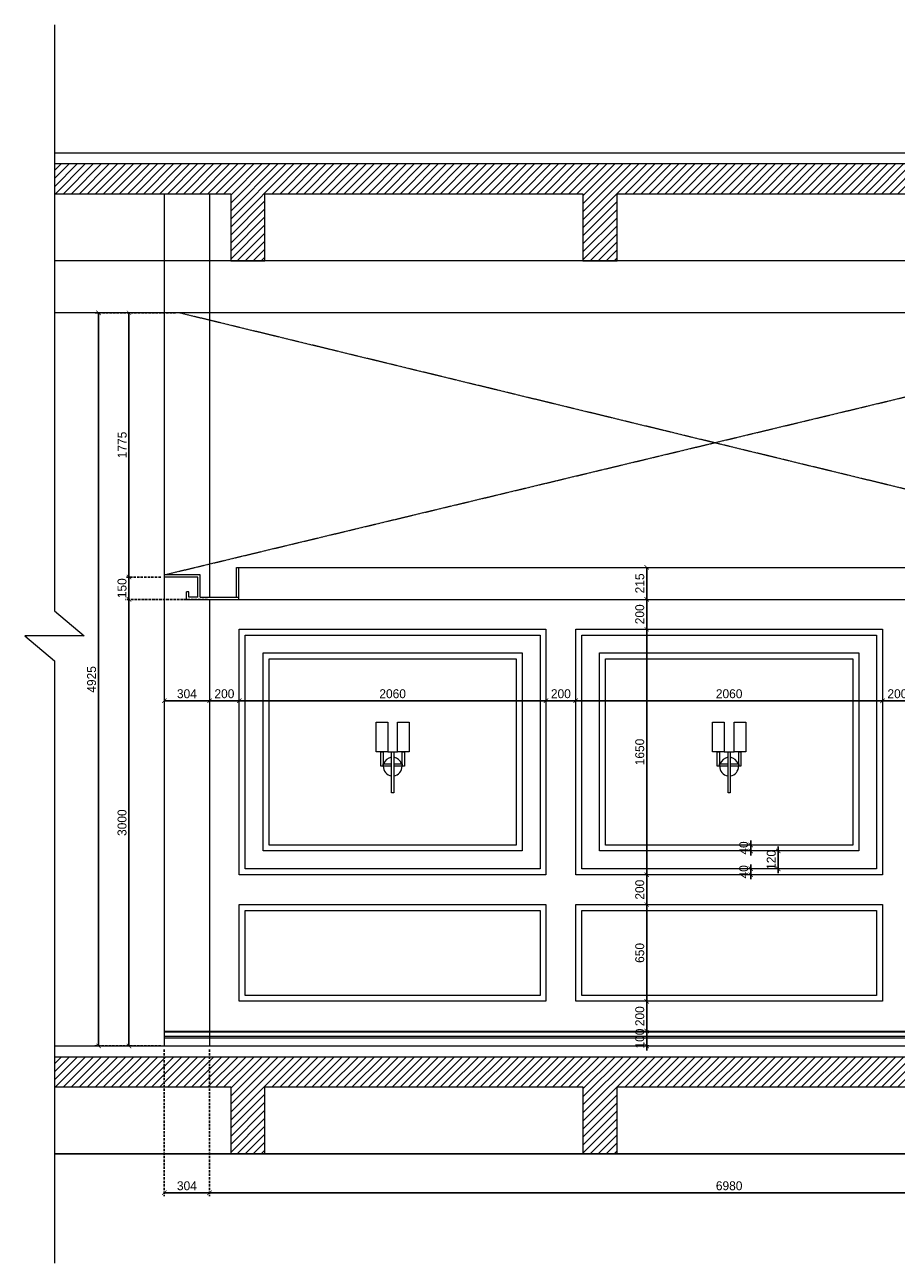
# Model space of a CAD drawing. Header units: millimetres. Extents: x 325 to 282792, y 120 to 12645.
# Tile 9 of 15: x 248776 to 254630, y 4326 to 12645. Entities that reach past the tile are written whole.
import ezdxf

# ---------------------------------------------------------------- set-up
doc = ezdxf.new("R2010")
doc.units = ezdxf.units.MM
doc.header["$LTSCALE"] = 2.5
doc.linetypes.add('DASHED2', pattern=[9.525, 6.35, -3.175])
doc.linetypes.add('HIDDEN', pattern=[0.375, 0.25, -0.125])
for name, color, linetype, lineweight in [('Dimension', 40, 'Continuous', 0), ('ELEVATION 1', 143, 'Continuous', 18), ('ELEVATION 3', 23, 'Continuous', 13), ('ELEVATION 4', 157, 'Continuous', 9), ('ELEVATION 5', 156, 'Continuous', 5), ('HATCH LIGHT', 250, 'Continuous', 0), ('HATCH MEDIUM', 251, 'Continuous', 5)]:
    doc.layers.add(name, color=color, linetype=linetype, lineweight=lineweight)
doc.layers.add('ELEVATION-4', color=8, linetype='Continuous')
doc.styles.get("Standard").update_dxf_attribs({"font": 'GOTHIC.TTF'})
doc.dimstyles.new('AJKD_30', dxfattribs={"dimscale": 30, "dimtxt": 2, "dimasz": 1, "dimexe": 0.8, "dimexo": 0.8, "dimgap": 0.5, "dimtad": 1, "dimdec": 0, "dimzin": 0, "dimdsep": 46, "dimtxsty": 'Standard', "dimblk": 'ARCHTICK', "dimcen": 0.125, "dimclrd": 251, "dimclre": 251, "dimclrt": 42, "dimadec": 0, "dimazin": 0, "dimtfac": 1, "dimtdec": 0, "dimtix": 1, "dimtmove": 1, "dimatfit": 3, "dimfxl": 0, "dimtolj": 1, "dimtzin": 0, "dimarcsym": 0})

# ---------------------------------------------------------------- blocks, each defined once
blk = doc.blocks.new('E WL')
blk.add_line((-32.7, 276.1), (32.7, 276.1))
for points in [[(-111.4, 476.2), (-32.7, 476.2), (-32.7, 276.1), (-111.4, 276.1)], [(32.7, 476.2), (111.4, 476.2), (111.4, 276.1), (32.7, 276.1)], [(-79.5, 276.1), (-64.5, 276.1), (-64.5, 180.5), (-79.5, 180.5)], [(-7.5, 276.1), (7.5, 276.1), (7.5, 0), (-7.5, 0)], [(64.5, 276.1), (79.5, 276.1), (79.5, 180.5), (64.5, 180.5)]]:
    blk.add_lwpolyline(points, close=True)
for points in [[(-7.5, 180.5), (-64.5, 180.5), (-64.5, 195.5), (-7.5, 195.5)], [(7.5, 195.5), (64.5, 195.5), (64.5, 180.5), (7.5, 180.5)]]:
    blk.add_lwpolyline(points)
for start, end in [(176.59121, 263.10582), (96.89418, 162.68536), (17.31464, 83.21619), (276.78381, 3.40879)]:
    blk.add_arc((0.1, 176.8), 62.9, start, end)
blk = doc.blocks.new('_ArchTick')
at = {"color": 0, "linetype": 'ByBlock', "const_width": 0.15}
blk.add_lwpolyline([(-0.5, -0.5), (0.5, 0.5)], dxfattribs=at)
blk = doc.blocks.new('*D107')
at = {"layer": 'Defpoints', "color": 0}
for p in [(249813.5, 10710.3), (249271.8, 5785.3), (249713.5, 5785.3)]:
    blk.add_point(p, dxfattribs=at)
at = {"layer": 'Dimension', "color": 251, "linetype": 'DASHED2', "lineweight": -2}
for p, q in [((249789.5, 10710.3), (249247.8, 10710.3)), ((249689.5, 5785.3), (249247.8, 5785.3))]:
    blk.add_line(p, q, dxfattribs=at)
at = {"layer": 'Dimension', "color": 251, "lineweight": -2}
blk.add_line((249271.8, 10710.3), (249271.8, 5785.3), dxfattribs=at)
at = {"layer": 'Dimension', "color": 251, "lineweight": -2, "xscale": 30, "yscale": 30, "zscale": 30}
for p, rotation in [((249271.8, 10710.3), 90), ((249271.8, 5785.3), 270)]:
    blk.add_blockref('_ArchTick', p, dxfattribs=dict(at, rotation=rotation))
at = {"layer": 'Dimension', "color": 42, "insert": (249225.3, 8247.8), "char_height": 60, "attachment_point": 5, "rotation": 90}
blk.add_mtext('\\A1;4925', dxfattribs=at)
blk = doc.blocks.new('*D108')
at = {"layer": 'Defpoints', "color": 0}
for p in [(249863.5, 8785.6), (249476.4, 5785.3), (249713.5, 5785.3)]:
    blk.add_point(p, dxfattribs=at)
at = {"layer": 'Dimension', "color": 251, "linetype": 'DASHED2', "lineweight": -2}
for p, q in [((249839.5, 8785.6), (249452.4, 8785.6)), ((249689.5, 5785.3), (249452.4, 5785.3))]:
    blk.add_line(p, q, dxfattribs=at)
at = {"layer": 'Dimension', "color": 251, "lineweight": -2}
blk.add_line((249476.4, 8785.6), (249476.4, 5785.3), dxfattribs=at)
at = {"layer": 'Dimension', "color": 251, "lineweight": -2, "xscale": 30, "yscale": 30, "zscale": 30}
for p, rotation in [((249476.4, 8785.6), 90), ((249476.4, 5785.3), 270)]:
    blk.add_blockref('_ArchTick', p, dxfattribs=dict(at, rotation=rotation))
at = {"layer": 'Dimension', "color": 42, "insert": (249429.8, 7285.5), "char_height": 60, "attachment_point": 5, "rotation": 90}
blk.add_mtext('\\A1;3000', dxfattribs=at)
blk = doc.blocks.new('*D109')
at = {"layer": 'Defpoints', "color": 0}
for p in [(249476.4, 8935.3), (249713.5, 8935.3), (250028.5, 8785.3)]:
    blk.add_point(p, dxfattribs=at)
at = {"layer": 'Dimension', "color": 251, "linetype": 'DASHED2', "lineweight": -2}
for p, q in [((249689.5, 8935.3), (249452.4, 8935.3)), ((250004.5, 8785.3), (249452.4, 8785.3))]:
    blk.add_line(p, q, dxfattribs=at)
at = {"layer": 'Dimension', "color": 251, "lineweight": -2}
for p, q in [((249476.4, 8935.3), (249476.4, 8965.3)), ((249476.4, 8785.3), (249476.4, 8935.3)), ((249476.4, 8785.3), (249476.4, 8755.3))]:
    blk.add_line(p, q, dxfattribs=at)
at = {"layer": 'Dimension', "color": 251, "lineweight": -2, "xscale": 30, "yscale": 30, "zscale": 30}
for p, rotation in [((249476.4, 8935.3), 270), ((249476.4, 8785.3), 90)]:
    blk.add_blockref('_ArchTick', p, dxfattribs=dict(at, rotation=rotation))
at = {"layer": 'Dimension', "color": 42, "insert": (249429.8, 8860.3), "char_height": 60, "attachment_point": 5, "rotation": 90}
blk.add_mtext('\\A1;150', dxfattribs=at)
blk = doc.blocks.new('*D106')
at = {"layer": 'Defpoints', "color": 0}
for p in [(249476.4, 10710.3), (249813.5, 10710.3), (249713.5, 8935.3)]:
    blk.add_point(p, dxfattribs=at)
at = {"layer": 'Dimension', "color": 251, "linetype": 'DASHED2', "lineweight": -2}
for p, q in [((249789.5, 10710.3), (249452.4, 10710.3)), ((249689.5, 8935.3), (249452.4, 8935.3))]:
    blk.add_line(p, q, dxfattribs=at)
at = {"layer": 'Dimension', "color": 251, "lineweight": -2}
blk.add_line((249476.4, 8935.3), (249476.4, 10710.3), dxfattribs=at)
at = {"layer": 'Dimension', "color": 251, "lineweight": -2, "xscale": 30, "yscale": 30, "zscale": 30}
for p, rotation in [((249476.4, 10710.3), 90), ((249476.4, 8935.3), 270)]:
    blk.add_blockref('_ArchTick', p, dxfattribs=dict(at, rotation=rotation))
at = {"layer": 'Dimension', "color": 42, "insert": (249430.6, 9822.8), "char_height": 60, "attachment_point": 5, "rotation": 90}
blk.add_mtext('\\A1;1775', dxfattribs=at)
blk = doc.blocks.new('*D122')
at = {"layer": 'Defpoints', "color": 0}
for p in [(249713.5, 8104.7), (250017.2, 8104.7), (250017.2, 8104.7)]:
    blk.add_point(p, dxfattribs=at)
at = {"layer": 'Dimension', "color": 251, "lineweight": -2}
blk.add_line((249713.5, 8104.7), (250017.2, 8104.7), dxfattribs=at)
at = {"layer": 'Dimension', "color": 251, "lineweight": -2, "xscale": 30, "yscale": 30, "zscale": 30, "rotation": 180}
blk.add_blockref('_ArchTick', (249713.5, 8104.7), dxfattribs=at)
at = {"layer": 'Dimension', "color": 251, "lineweight": -2, "xscale": 30, "yscale": 30, "zscale": 30}
blk.add_blockref('_ArchTick', (250017.2, 8104.7), dxfattribs=at)
at = {"layer": 'Dimension', "color": 42, "insert": (249865.3, 8151.2), "char_height": 60, "attachment_point": 5}
blk.add_mtext('\\A1;304', dxfattribs=at)
blk = doc.blocks.new('*D123')
at = {"layer": 'Defpoints', "color": 0}
for p in [(250017.2, 8104.7), (250217.2, 8104.7), (250217.2, 8104.7)]:
    blk.add_point(p, dxfattribs=at)
at = {"layer": 'Dimension', "color": 251, "lineweight": -2}
blk.add_line((250017.2, 8104.7), (250217.2, 8104.7), dxfattribs=at)
at = {"layer": 'Dimension', "color": 251, "lineweight": -2, "xscale": 30, "yscale": 30, "zscale": 30, "rotation": 180}
blk.add_blockref('_ArchTick', (250017.2, 8104.7), dxfattribs=at)
at = {"layer": 'Dimension', "color": 251, "lineweight": -2, "xscale": 30, "yscale": 30, "zscale": 30}
blk.add_blockref('_ArchTick', (250217.2, 8104.7), dxfattribs=at)
at = {"layer": 'Dimension', "color": 42, "insert": (250117.2, 8151.2), "char_height": 60, "attachment_point": 5}
blk.add_mtext('\\A1;200', dxfattribs=at)
blk = doc.blocks.new('*D124')
at = {"layer": 'Defpoints', "color": 0}
for p in [(250217.2, 8104.7), (252277.2, 8104.7), (252277.2, 8104.7)]:
    blk.add_point(p, dxfattribs=at)
at = {"layer": 'Dimension', "color": 251, "lineweight": -2}
blk.add_line((250217.2, 8104.7), (252277.2, 8104.7), dxfattribs=at)
at = {"layer": 'Dimension', "color": 251, "lineweight": -2, "xscale": 30, "yscale": 30, "zscale": 30, "rotation": 180}
blk.add_blockref('_ArchTick', (250217.2, 8104.7), dxfattribs=at)
at = {"layer": 'Dimension', "color": 251, "lineweight": -2, "xscale": 30, "yscale": 30, "zscale": 30}
blk.add_blockref('_ArchTick', (252277.2, 8104.7), dxfattribs=at)
at = {"layer": 'Dimension', "color": 42, "insert": (251247.2, 8151.2), "char_height": 60, "attachment_point": 5}
blk.add_mtext('\\A1;2060', dxfattribs=at)
blk = doc.blocks.new('*D125')
at = {"layer": 'Defpoints', "color": 0}
for p in [(252277.2, 8104.7), (252477.2, 8104.7), (252477.2, 8104.7)]:
    blk.add_point(p, dxfattribs=at)
at = {"layer": 'Dimension', "color": 251, "lineweight": -2}
blk.add_line((252277.2, 8104.7), (252477.2, 8104.7), dxfattribs=at)
at = {"layer": 'Dimension', "color": 251, "lineweight": -2, "xscale": 30, "yscale": 30, "zscale": 30, "rotation": 180}
blk.add_blockref('_ArchTick', (252277.2, 8104.7), dxfattribs=at)
at = {"layer": 'Dimension', "color": 251, "lineweight": -2, "xscale": 30, "yscale": 30, "zscale": 30}
blk.add_blockref('_ArchTick', (252477.2, 8104.7), dxfattribs=at)
at = {"layer": 'Dimension', "color": 42, "insert": (252377.2, 8151.2), "char_height": 60, "attachment_point": 5}
blk.add_mtext('\\A1;200', dxfattribs=at)
blk = doc.blocks.new('*D126')
at = {"layer": 'Defpoints', "color": 0}
for p in [(252477.2, 8104.7), (254537.5, 8104.7), (254537.5, 8104.7)]:
    blk.add_point(p, dxfattribs=at)
at = {"layer": 'Dimension', "color": 251, "lineweight": -2}
blk.add_line((252477.2, 8104.7), (254537.5, 8104.7), dxfattribs=at)
at = {"layer": 'Dimension', "color": 251, "lineweight": -2, "xscale": 30, "yscale": 30, "zscale": 30, "rotation": 180}
blk.add_blockref('_ArchTick', (252477.2, 8104.7), dxfattribs=at)
at = {"layer": 'Dimension', "color": 251, "lineweight": -2, "xscale": 30, "yscale": 30, "zscale": 30}
blk.add_blockref('_ArchTick', (254537.5, 8104.7), dxfattribs=at)
at = {"layer": 'Dimension', "color": 42, "insert": (253507.4, 8151.2), "char_height": 60, "attachment_point": 5}
blk.add_mtext('\\A1;2060', dxfattribs=at)
blk = doc.blocks.new('*D127')
at = {"layer": 'Defpoints', "color": 0}
for p in [(254537.5, 8104.7), (254737.5, 8104.7), (254737.5, 8104.7)]:
    blk.add_point(p, dxfattribs=at)
at = {"layer": 'Dimension', "color": 251, "lineweight": -2}
blk.add_line((254537.5, 8104.7), (254737.5, 8104.7), dxfattribs=at)
at = {"layer": 'Dimension', "color": 251, "lineweight": -2, "xscale": 30, "yscale": 30, "zscale": 30, "rotation": 180}
blk.add_blockref('_ArchTick', (254537.5, 8104.7), dxfattribs=at)
at = {"layer": 'Dimension', "color": 251, "lineweight": -2, "xscale": 30, "yscale": 30, "zscale": 30}
blk.add_blockref('_ArchTick', (254737.5, 8104.7), dxfattribs=at)
at = {"layer": 'Dimension', "color": 42, "insert": (254637.5, 8151.2), "char_height": 60, "attachment_point": 5}
blk.add_mtext('\\A1;200', dxfattribs=at)
blk = doc.blocks.new('*D130')
at = {"layer": 'Defpoints', "color": 0}
for p in [(252928.9, 5885.3), (252953.7, 5885.3), (252928.9, 5785.3)]:
    blk.add_point(p, dxfattribs=at)
at = {"layer": 'Dimension', "color": 251, "lineweight": -2}
for p, q in [((252953.7, 5885.3), (252953.7, 5915.3)), ((252953.7, 5785.3), (252953.7, 5885.3)), ((252953.7, 5785.3), (252953.7, 5755.3))]:
    blk.add_line(p, q, dxfattribs=at)
at = {"layer": 'Dimension', "color": 251, "linetype": 'DASHED2', "lineweight": -2}
for p, q in [((252952.9, 5885.3), (252977.7, 5885.3)), ((252952.9, 5785.3), (252977.7, 5785.3))]:
    blk.add_line(p, q, dxfattribs=at)
at = {"layer": 'Dimension', "color": 251, "lineweight": -2, "xscale": 30, "yscale": 30, "zscale": 30}
for p, rotation in [((252953.7, 5885.3), 270), ((252953.7, 5785.3), 90)]:
    blk.add_blockref('_ArchTick', p, dxfattribs=dict(at, rotation=rotation))
at = {"layer": 'Dimension', "color": 42, "insert": (252907.2, 5835.3), "char_height": 60, "attachment_point": 5, "rotation": 90}
blk.add_mtext('\\A1;100', dxfattribs=at)
blk = doc.blocks.new('*D131')
at = {"layer": 'Defpoints', "color": 0}
for p in [(252953.7, 6085.3), (252953.7, 6085.3), (252928.9, 5885.3)]:
    blk.add_point(p, dxfattribs=at)
at = {"layer": 'Dimension', "color": 251, "lineweight": -2}
blk.add_line((252953.7, 5885.3), (252953.7, 6085.3), dxfattribs=at)
at = {"layer": 'Dimension', "color": 251, "linetype": 'DASHED2', "lineweight": -2}
blk.add_line((252952.9, 5885.3), (252977.7, 5885.3), dxfattribs=at)
at = {"layer": 'Dimension', "color": 251, "lineweight": -2, "xscale": 30, "yscale": 30, "zscale": 30}
for p, rotation in [((252953.7, 6085.3), 90), ((252953.7, 5885.3), 270)]:
    blk.add_blockref('_ArchTick', p, dxfattribs=dict(at, rotation=rotation))
at = {"layer": 'Dimension', "color": 42, "insert": (252907.2, 5985.3), "char_height": 60, "attachment_point": 5, "rotation": 90}
blk.add_mtext('\\A1;200', dxfattribs=at)
blk = doc.blocks.new('*D132')
at = {"layer": 'Defpoints', "color": 0}
for p in [(252953.7, 6735.3), (252953.7, 6735.3), (252953.7, 6085.3)]:
    blk.add_point(p, dxfattribs=at)
at = {"layer": 'Dimension', "color": 251, "lineweight": -2}
blk.add_line((252953.7, 6085.3), (252953.7, 6735.3), dxfattribs=at)
at = {"layer": 'Dimension', "color": 251, "lineweight": -2, "xscale": 30, "yscale": 30, "zscale": 30}
for p, rotation in [((252953.7, 6735.3), 90), ((252953.7, 6085.3), 270)]:
    blk.add_blockref('_ArchTick', p, dxfattribs=dict(at, rotation=rotation))
at = {"layer": 'Dimension', "color": 42, "insert": (252907.2, 6410.3), "char_height": 60, "attachment_point": 5, "rotation": 90}
blk.add_mtext('\\A1;650', dxfattribs=at)
blk = doc.blocks.new('*D133')
at = {"layer": 'Defpoints', "color": 0}
for p in [(252953.7, 6935.3), (252953.7, 6935.3), (252953.7, 6735.3)]:
    blk.add_point(p, dxfattribs=at)
at = {"layer": 'Dimension', "color": 251, "lineweight": -2}
blk.add_line((252953.7, 6735.3), (252953.7, 6935.3), dxfattribs=at)
at = {"layer": 'Dimension', "color": 251, "lineweight": -2, "xscale": 30, "yscale": 30, "zscale": 30}
for p, rotation in [((252953.7, 6935.3), 90), ((252953.7, 6735.3), 270)]:
    blk.add_blockref('_ArchTick', p, dxfattribs=dict(at, rotation=rotation))
at = {"layer": 'Dimension', "color": 42, "insert": (252907.2, 6835.3), "char_height": 60, "attachment_point": 5, "rotation": 90}
blk.add_mtext('\\A1;200', dxfattribs=at)
blk = doc.blocks.new('*D134')
at = {"layer": 'Defpoints', "color": 0}
for p in [(252953.7, 8585.2), (252953.7, 8585.2), (252953.7, 6935.3)]:
    blk.add_point(p, dxfattribs=at)
at = {"layer": 'Dimension', "color": 251, "lineweight": -2}
blk.add_line((252953.7, 6935.3), (252953.7, 8585.2), dxfattribs=at)
at = {"layer": 'Dimension', "color": 251, "lineweight": -2, "xscale": 30, "yscale": 30, "zscale": 30}
for p, rotation in [((252953.7, 8585.2), 90), ((252953.7, 6935.3), 270)]:
    blk.add_blockref('_ArchTick', p, dxfattribs=dict(at, rotation=rotation))
at = {"layer": 'Dimension', "color": 42, "insert": (252907.2, 7760.2), "char_height": 60, "attachment_point": 5, "rotation": 90}
blk.add_mtext('\\A1;1650', dxfattribs=at)
blk = doc.blocks.new('*D135')
at = {"layer": 'Defpoints', "color": 0}
for p in [(252953.7, 8785.3), (252953.7, 8785.3), (252953.7, 8585.2)]:
    blk.add_point(p, dxfattribs=at)
at = {"layer": 'Dimension', "color": 251, "lineweight": -2}
blk.add_line((252953.7, 8585.2), (252953.7, 8785.3), dxfattribs=at)
at = {"layer": 'Dimension', "color": 251, "lineweight": -2, "xscale": 30, "yscale": 30, "zscale": 30}
for p, rotation in [((252953.7, 8785.3), 90), ((252953.7, 8585.2), 270)]:
    blk.add_blockref('_ArchTick', p, dxfattribs=dict(at, rotation=rotation))
at = {"layer": 'Dimension', "color": 42, "insert": (252907.2, 8685.2), "char_height": 60, "attachment_point": 5, "rotation": 90}
blk.add_mtext('\\A1;200', dxfattribs=at)
blk = doc.blocks.new('*D136')
at = {"layer": 'Defpoints', "color": 0}
for p in [(252953.7, 9000.3), (252953.7, 9000.3), (252953.7, 8785.3)]:
    blk.add_point(p, dxfattribs=at)
at = {"layer": 'Dimension', "color": 251, "lineweight": -2}
blk.add_line((252953.7, 8785.3), (252953.7, 9000.3), dxfattribs=at)
at = {"layer": 'Dimension', "color": 251, "lineweight": -2, "xscale": 30, "yscale": 30, "zscale": 30}
for p, rotation in [((252953.7, 9000.3), 90), ((252953.7, 8785.3), 270)]:
    blk.add_blockref('_ArchTick', p, dxfattribs=dict(at, rotation=rotation))
at = {"layer": 'Dimension', "color": 42, "insert": (252907.2, 8892.8), "char_height": 60, "attachment_point": 5, "rotation": 90}
blk.add_mtext('\\A1;215', dxfattribs=at)
blk = doc.blocks.new('*D140')
at = {"layer": 'Defpoints', "color": 0}
for p in [(253652.2, 7135.3), (253652.2, 7095.3), (253652.2, 7095.3)]:
    blk.add_point(p, dxfattribs=at)
at = {"layer": 'Dimension', "color": 251, "lineweight": -2}
for p, q in [((253652.2, 7135.3), (253652.2, 7165.3)), ((253652.2, 7135.3), (253652.2, 7095.3)), ((253652.2, 7095.3), (253652.2, 7065.3))]:
    blk.add_line(p, q, dxfattribs=at)
at = {"layer": 'Dimension', "color": 251, "lineweight": -2, "xscale": 30, "yscale": 30, "zscale": 30}
for p, rotation in [((253652.2, 7135.3), 270), ((253652.2, 7095.3), 90)]:
    blk.add_blockref('_ArchTick', p, dxfattribs=dict(at, rotation=rotation))
at = {"layer": 'Dimension', "color": 42, "insert": (253605.6, 7115.3), "char_height": 60, "attachment_point": 5, "rotation": 90}
blk.add_mtext('\\A1;40', dxfattribs=at)
blk = doc.blocks.new('*D141')
at = {"layer": 'Defpoints', "color": 0}
for p in [(253652.2, 6975.3), (253652.2, 6935.3), (253652.2, 6935.3)]:
    blk.add_point(p, dxfattribs=at)
at = {"layer": 'Dimension', "color": 251, "lineweight": -2}
for p, q in [((253652.2, 6975.3), (253652.2, 7005.3)), ((253652.2, 6975.3), (253652.2, 6935.3)), ((253652.2, 6935.3), (253652.2, 6905.3))]:
    blk.add_line(p, q, dxfattribs=at)
at = {"layer": 'Dimension', "color": 251, "lineweight": -2, "xscale": 30, "yscale": 30, "zscale": 30}
for p, rotation in [((253652.2, 6975.3), 270), ((253652.2, 6935.3), 90)]:
    blk.add_blockref('_ArchTick', p, dxfattribs=dict(at, rotation=rotation))
at = {"layer": 'Dimension', "color": 42, "insert": (253605.6, 6955.3), "char_height": 60, "attachment_point": 5, "rotation": 90}
blk.add_mtext('\\A1;40', dxfattribs=at)
blk = doc.blocks.new('*D142')
at = {"layer": 'Defpoints', "color": 0}
for p in [(253837, 7095.3), (253837, 6975.3), (253837, 6975.3)]:
    blk.add_point(p, dxfattribs=at)
at = {"layer": 'Dimension', "color": 251, "lineweight": -2}
for p, q in [((253837, 7095.3), (253837, 7125.3)), ((253837, 7095.3), (253837, 6975.3)), ((253837, 6975.3), (253837, 6945.3))]:
    blk.add_line(p, q, dxfattribs=at)
at = {"layer": 'Dimension', "color": 251, "lineweight": -2, "xscale": 30, "yscale": 30, "zscale": 30}
for p, rotation in [((253837, 7095.3), 270), ((253837, 6975.3), 90)]:
    blk.add_blockref('_ArchTick', p, dxfattribs=dict(at, rotation=rotation))
at = {"layer": 'Dimension', "color": 42, "insert": (253790.4, 7035.3), "char_height": 60, "attachment_point": 5, "rotation": 90}
blk.add_mtext('\\A1;120', dxfattribs=at)
blk = doc.blocks.new('*D143')
at = {"layer": 'Defpoints', "color": 0}
for p in [(249713.5, 5785.3), (250017.2, 5785.3), (250017.2, 4799.3)]:
    blk.add_point(p, dxfattribs=at)
at = {"layer": 'Dimension', "color": 251, "linetype": 'DASHED2', "lineweight": -2}
for p, q in [((249713.5, 5761.3), (249713.5, 4775.3)), ((250017.2, 5761.3), (250017.2, 4775.3))]:
    blk.add_line(p, q, dxfattribs=at)
at = {"layer": 'Dimension', "color": 251, "lineweight": -2}
blk.add_line((249713.5, 4799.3), (250017.2, 4799.3), dxfattribs=at)
at = {"layer": 'Dimension', "color": 251, "lineweight": -2, "xscale": 30, "yscale": 30, "zscale": 30, "rotation": 180}
blk.add_blockref('_ArchTick', (249713.5, 4799.3), dxfattribs=at)
at = {"layer": 'Dimension', "color": 251, "lineweight": -2, "xscale": 30, "yscale": 30, "zscale": 30}
blk.add_blockref('_ArchTick', (250017.2, 4799.3), dxfattribs=at)
at = {"layer": 'Dimension', "color": 42, "insert": (249865.3, 4845.8), "char_height": 60, "attachment_point": 5}
blk.add_mtext('\\A1;304', dxfattribs=at)
blk = doc.blocks.new('*D144')
at = {"layer": 'Defpoints', "color": 0}
for p in [(250017.2, 5785.3), (256997.5, 5785.3), (256997.5, 4799.3)]:
    blk.add_point(p, dxfattribs=at)
at = {"layer": 'Dimension', "color": 251, "linetype": 'DASHED2', "lineweight": -2}
for p, q in [((250017.2, 5761.3), (250017.2, 4775.3)), ((256997.5, 5761.3), (256997.5, 4775.3))]:
    blk.add_line(p, q, dxfattribs=at)
at = {"layer": 'Dimension', "color": 251, "lineweight": -2}
blk.add_line((250017.2, 4799.3), (256997.5, 4799.3), dxfattribs=at)
at = {"layer": 'Dimension', "color": 251, "lineweight": -2, "xscale": 30, "yscale": 30, "zscale": 30, "rotation": 180}
blk.add_blockref('_ArchTick', (250017.2, 4799.3), dxfattribs=at)
at = {"layer": 'Dimension', "color": 251, "lineweight": -2, "xscale": 30, "yscale": 30, "zscale": 30}
blk.add_blockref('_ArchTick', (256997.5, 4799.3), dxfattribs=at)
at = {"layer": 'Dimension', "color": 42, "insert": (253507.4, 4845.8), "char_height": 60, "attachment_point": 5}
blk.add_mtext('\\A1;6980', dxfattribs=at)

msp = doc.modelspace()

# ---------------------------------------------------------------- hatches: boundary and pattern name
at = {"layer": 'HATCH LIGHT'}
h = msp.add_hatch(dxfattribs=at)
h.set_pattern_fill('ANSI31', color=256, scale=12)
h.set_pattern_definition([(45, (111593.59, 42.364), (-26.940768, 26.940768), [])])
h.paths.add_polyline_path([(258094.5, 11510.3), (258094.5, 11710.3), (248976.4, 11710.3), (248976.4, 11510.3), (250159.3, 11510.3), (250159.3, 11060.3), (250389.3, 11060.3), (250389.3, 11510.3), (252525.3, 11510.3), (252525.3, 11060.3), (252755.3, 11060.3), (252755.3, 11510.3), (254891.3, 11510.3), (254891.3, 11060.3), (255121.3, 11060.3), (255121.3, 11510.3), (257257.3, 11510.3), (257257.3, 11060.3), (257487.3, 11060.3), (257487.3, 11510.3)])
h = msp.add_hatch(dxfattribs=at)
h.set_pattern_fill('ANSI31', color=256, scale=12)
h.set_pattern_definition([(45, (111593.59, -5957.636), (-26.940768, 26.940768), [])])
h.paths.add_polyline_path([(258094.5, 5510.3), (258094.5, 5710.3), (248976.4, 5710.3), (248976.4, 5510.3), (250159.3, 5510.3), (250159.3, 5060.3), (250389.3, 5060.3), (250389.3, 5510.3), (252525.3, 5510.3), (252525.3, 5060.3), (252755.3, 5060.3), (252755.3, 5510.3), (254891.3, 5510.3), (254891.3, 5060.3), (255121.3, 5060.3), (255121.3, 5510.3), (257257.3, 5510.3), (257257.3, 5060.3), (257487.3, 5060.3), (257487.3, 5510.3)])

# ---------------------------------------------------------------- linework, layer by layer
at = {"layer": 'ELEVATION 1'}
for p, q in [((258094.5, 11710.3), (248976.4, 11710.3)), ((248976.4, 11510.3), (250159.3, 11510.3)), ((249713.5, 11510.3), (249713.5, 5785.3)), ((250159.3, 11510.3), (250159.3, 11060.3)), ((250389.3, 11060.3), (250389.3, 11510.3)), ((250389.3, 11510.3), (252525.3, 11510.3)), ((252525.3, 11510.3), (252525.3, 11060.3)), ((252755.3, 11060.3), (252755.3, 11510.3)), ((252755.3, 11510.3), (254891.3, 11510.3)), ((250159.3, 11060.3), (250389.3, 11060.3)), ((252525.3, 11060.3), (252755.3, 11060.3)), ((258094.5, 5710.3), (248976.4, 5710.3)), ((248976.4, 5510.3), (250159.3, 5510.3)), ((250159.3, 5510.3), (250159.3, 5060.3)), ((250389.3, 5060.3), (250389.3, 5510.3)), ((250389.3, 5510.3), (252525.3, 5510.3)), ((252525.3, 5510.3), (252525.3, 5060.3)), ((252755.3, 5060.3), (252755.3, 5510.3)), ((252755.3, 5510.3), (254891.3, 5510.3)), ((250159.3, 5060.3), (250389.3, 5060.3)), ((252525.3, 5060.3), (252755.3, 5060.3))]:
    msp.add_line(p, q, dxfattribs=at)
at = {"layer": 'ELEVATION 3'}
for p, q in [((250198.5, 8800.3), (250198.5, 9000.3)), ((250198.5, 9000.3), (250213.5, 9000.3)), ((250213.5, 8785.3), (250213.5, 9000.3)), ((249953.5, 8950.3), (249713.5, 8950.3)), ((249938.5, 8935.3), (249713.5, 8935.3)), ((249938.5, 8800.3), (249938.5, 8935.3)), ((249953.5, 8800.3), (249953.5, 8950.3)), ((249863.5, 8785.3), (249863.5, 8835.3)), ((249878.5, 8835.3), (249863.5, 8835.3)), ((249878.5, 8800.3), (249878.5, 8835.3)), ((249863.5, 8785.3), (250213.5, 8785.3)), ((249938.5, 8800.3), (249878.5, 8800.3)), ((249953.5, 8800.3), (250213.5, 8800.3))]:
    msp.add_line(p, q, dxfattribs=at)
at = {"layer": 'ELEVATION 4'}
for p, q in [((258094.5, 11060.3), (248976.4, 11060.3)), ((258094.5, 10710.3), (248976.4, 10710.3)), ((250213.5, 9000.3), (256497.5, 9000.3)), ((249713.5, 5885.3), (256997.5, 5885.3)), ((249713.5, 5880.3), (256997.5, 5880.3)), ((249713.5, 5850.3), (256997.5, 5850.3)), ((249713.5, 5840.3), (256997.5, 5840.3))]:
    msp.add_line(p, q, dxfattribs=at)
for points in [[(248976.4, 11785.3), (258094.5, 11785.3)], [(248976.4, 5785.3), (258094.5, 5785.3)]]:
    msp.add_lwpolyline(points, dxfattribs=at)
for points in [[(250217.2, 8585.2), (252277.2, 8585.2), (252277.2, 6935.3), (250217.2, 6935.3)], [(252477.2, 8585.2), (254537.5, 8585.2), (254537.5, 6935.3), (252477.2, 6935.3)], [(250257.2, 8545.2), (252237.2, 8545.2), (252237.2, 6975.3), (250257.2, 6975.3)], [(252517.2, 8545.2), (254497.5, 8545.2), (254497.5, 6975.3), (252517.2, 6975.3)], [(250377.2, 8425.2), (252117.2, 8425.2), (252117.2, 7095.3), (250377.2, 7095.3)], [(252637.2, 8425.2), (254377.5, 8425.2), (254377.5, 7095.3), (252637.2, 7095.3)], [(250417.2, 8385.2), (252077.2, 8385.2), (252077.2, 7135.3), (250417.2, 7135.3)], [(252677.2, 8385.2), (254337.5, 8385.2), (254337.5, 7135.3), (252677.2, 7135.3)], [(250217.2, 6735.3), (252277.2, 6735.3), (252277.2, 6085.3), (250217.2, 6085.3)], [(250257.2, 6695.3), (252237.2, 6695.3), (252237.2, 6125.3), (250257.2, 6125.3)], [(252477.2, 6735.3), (254537.2, 6735.3), (254537.2, 6085.3), (252477.2, 6085.3)], [(252517.2, 6695.3), (254497.2, 6695.3), (254497.2, 6125.3), (252517.2, 6125.3)]]:
    msp.add_lwpolyline(points, close=True, dxfattribs=at)
at = {"layer": 'ELEVATION 5'}
for p, q in [((250017.2, 11510.3), (250017.2, 8800.3)), ((250017.2, 8785.3), (250017.2, 5785.3))]:
    msp.add_line(p, q, dxfattribs=at)
at = {"layer": 'ELEVATION-4'}
msp.add_line((258094.5, 5060.3), (248976.4, 5060.3), dxfattribs=at)
at = {"layer": 'HATCH LIGHT', "linetype": 'HIDDEN', "ltscale": 5}
for p, q in [((249713.5, 8950.3), (257043.5, 10710.3)), ((257062.3, 8950.3), (249813.5, 10710.3))]:
    msp.add_line(p, q, dxfattribs=at)
at = {"layer": 'HATCH LIGHT'}
msp.add_line((250213.5, 8785.3), (256497.5, 8785.3), dxfattribs=at)
at = {"layer": 'HATCH MEDIUM', "ltscale": 1.5}
msp.add_lwpolyline([(248976.4, 12645.5), (248976.4, 8709.4), (249176.4, 8540.8), (248776.4, 8540.8), (248976.4, 8372.1), (248976.4, 4325.8)], dxfattribs=at)

# ---------------------------------------------------------------- block references
at = {"layer": 'ELEVATION 5'}
for p in [(251247.2, 7485.3), (253507.4, 7485.3)]:
    msp.add_blockref('E WL', p, dxfattribs=at)

# ---------------------------------------------------------------- dimensions: what is measured, and where the dimension line sits
at = {"layer": 'Dimension'}
for base, p1, p2, picture, middle in [((249271.8, 5785.3), (249813.5, 10710.3), (249713.5, 5785.3), '*D107', (249225.3, 8247.8)), ((249476.4, 10710.3), (249713.5, 8935.3), (249813.5, 10710.3), '*D106', (249430.6, 9822.8)), ((252953.7, 9000.3), (252953.7, 8785.3), (252953.7, 9000.3), '*D136', (252907.2, 8892.8)), ((249476.4, 8935.3), (250028.5, 8785.3), (249713.5, 8935.3), '*D109', (249429.8, 8860.3)), ((249476.4, 5785.3), (249863.5, 8785.6), (249713.5, 5785.3), '*D108', (249429.8, 7285.5)), ((252953.7, 8785.3), (252953.7, 8585.2), (252953.7, 8785.3), '*D135', (252907.2, 8685.2)), ((252953.7, 8585.2), (252953.7, 6935.3), (252953.7, 8585.2), '*D134', (252907.2, 7760.2)), ((253652.2, 7095.3), (253652.2, 7135.3), (253652.2, 7095.3), '*D140', (253605.6, 7115.3)), ((253837, 6975.3), (253837, 7095.3), (253837, 6975.3), '*D142', (253790.4, 7035.3)), ((253652.2, 6935.3), (253652.2, 6975.3), (253652.2, 6935.3), '*D141', (253605.6, 6955.3)), ((252953.7, 6935.3), (252953.7, 6735.3), (252953.7, 6935.3), '*D133', (252907.2, 6835.3)), ((252953.7, 6735.3), (252953.7, 6085.3), (252953.7, 6735.3), '*D132', (252907.2, 6410.3)), ((252953.7, 6085.3), (252928.9, 5885.3), (252953.7, 6085.3), '*D131', (252907.2, 5985.3)), ((252953.7, 5885.3), (252928.9, 5785.3), (252928.9, 5885.3), '*D130', (252907.2, 5835.3))]:
    dim = msp.add_linear_dim(base=base, p1=p1, p2=p2, angle=90, dimstyle='AJKD_30', dxfattribs=at)
    dim.commit()
    dim.dimension.update_dxf_attribs({"geometry": picture, "text_midpoint": middle})
for base, p1, p2, picture, middle in [((250017.2, 8104.7), (249713.5, 8104.7), (250017.2, 8104.7), '*D122', (249865.3, 8151.2)), ((250217.2, 8104.7), (250017.2, 8104.7), (250217.2, 8104.7), '*D123', (250117.2, 8151.2)), ((252277.2, 8104.7), (250217.2, 8104.7), (252277.2, 8104.7), '*D124', (251247.2, 8151.2)), ((252477.2, 8104.7), (252277.2, 8104.7), (252477.2, 8104.7), '*D125', (252377.2, 8151.2)), ((254537.5, 8104.7), (252477.2, 8104.7), (254537.5, 8104.7), '*D126', (253507.4, 8151.2)), ((254737.5, 8104.7), (254537.5, 8104.7), (254737.5, 8104.7), '*D127', (254637.5, 8151.2)), ((250017.2, 4799.3), (249713.5, 5785.3), (250017.2, 5785.3), '*D143', (249865.3, 4845.8)), ((256997.5, 4799.3), (250017.2, 5785.3), (256997.5, 5785.3), '*D144', (253507.4, 4845.8))]:
    dim = msp.add_linear_dim(base=base, p1=p1, p2=p2, dimstyle='AJKD_30', dxfattribs=at)
    dim.commit()
    dim.dimension.update_dxf_attribs({"geometry": picture, "text_midpoint": middle})

doc.saveas('drawing.dxf')
